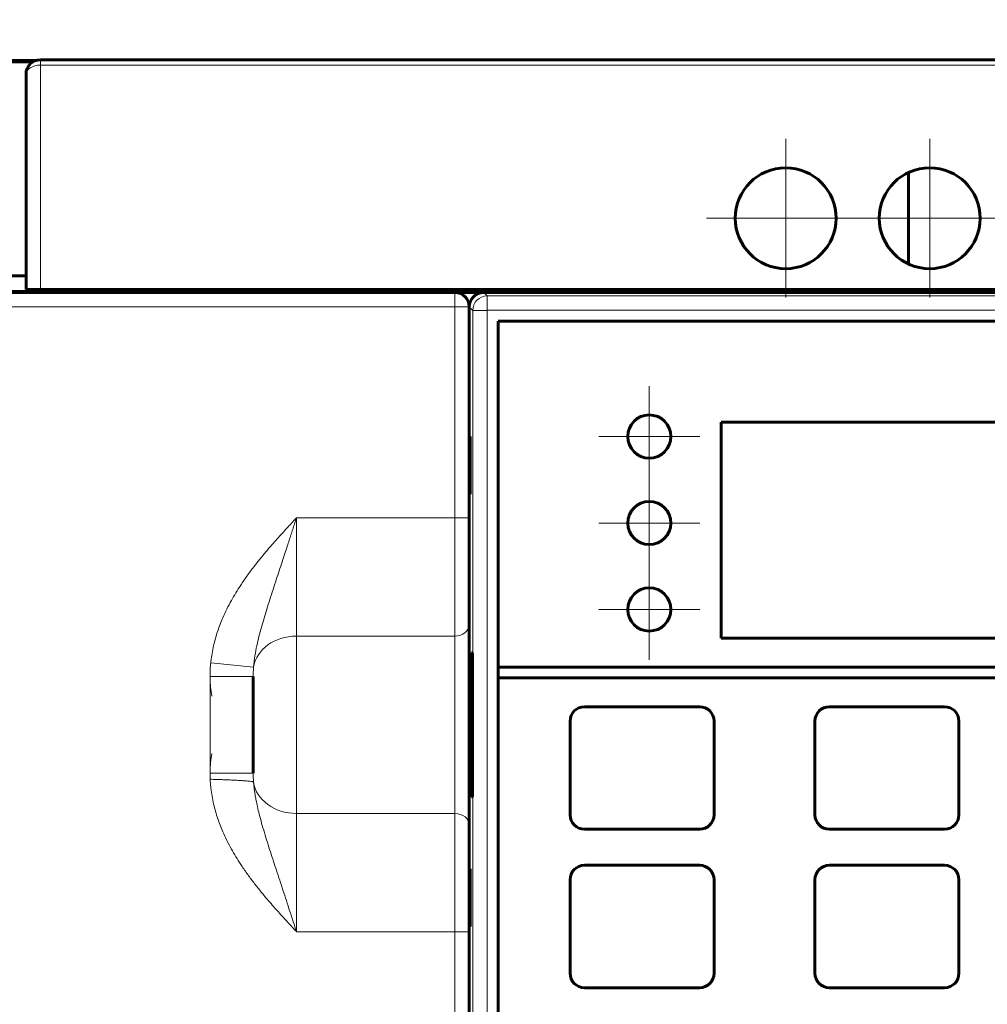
# Model space of a CAD drawing. Header units: millimetres. Extents: x 0 to 594, y 0 to 420.
# Tile 5 of 10: x 63 to 130, y 250 to 318. Entities that reach past the tile are written whole.
import ezdxf

# ---------------------------------------------------------------- set-up
doc = ezdxf.new("R2010")
doc.units = ezdxf.units.MM
for name, pattern in [('K5LT_AXLED', [12, 7.5, -1.5, 1.5, -1.5]), ('K5LT_BASIC', [0]), ('K5LT_THIN', [0])]:
    doc.linetypes.add(name, pattern=pattern)
doc.layers.add('Системный слой', color=7, linetype='Continuous')
doc.styles.add('KDIMTEXTSTYLE', font='GOST_AU.SHX', dxfattribs={"width": 0.96, "oblique": 15, "height": 5})
doc.dimstyles.new('KDIMSTYLE (1.00)', dxfattribs={"dimtxt": 5, "dimasz": 1, "dimexe": 2, "dimexo": 0, "dimgap": 1, "dimtad": 1, "dimtxsty": 'KDIMTEXTSTYLE', "dimsah": 1, "dimcen": 0, "dimdle": 1, "dimadec": 0, "dimazin": 0, "dimtfac": 0.667, "dimtmove": 0, "dimatfit": 3, "dimfxl": 1, "dimtvp": 1, "dimtolj": 1, "dimtzin": 0, "dimarcsym": 0})

# ---------------------------------------------------------------- blocks, each defined once
blk = doc.blocks.new('U5')
at = {"layer": 'Системный слой', "color": 150, "linetype": 'K5LT_BASIC', "lineweight": 60, "true_color": 0x0080ff}
blk.add_line((92.764, 299.197), (94.764, 299.197), dxfattribs=at)
blk = doc.blocks.new('U88')
at = {"layer": 'Системный слой', "color": 150, "linetype": 'K5LT_BASIC', "lineweight": 60, "true_color": 0x0080ff}
for p, q in [((116.296, 299.371), (115.235, 299.374)), ((115.235, 299.348), (116.296, 299.352)), ((116.735, 299.361), (116.296, 299.371)), ((116.296, 299.352), (116.735, 299.361))]:
    blk.add_line(p, q, dxfattribs=at)
blk = doc.blocks.new('U89')
at = {"layer": 'Системный слой', "color": 150, "linetype": 'K5LT_BASIC', "lineweight": 60, "true_color": 0x0080ff}
for p, q in [((98.175, 299.371), (97.735, 299.361)), ((97.735, 299.361), (98.175, 299.352)), ((99.235, 299.374), (98.175, 299.371)), ((98.175, 299.352), (99.235, 299.348))]:
    blk.add_line(p, q, dxfattribs=at)
blk = doc.blocks.new('U91')
at = {"layer": 'Системный слой', "color": 150, "linetype": 'K5LT_BASIC', "lineweight": 60, "true_color": 0x0080ff}
for p, q in [((116.296, 299.318), (115.235, 299.322)), ((115.235, 299.296), (116.296, 299.3)), ((116.735, 299.309), (116.296, 299.318)), ((116.296, 299.3), (116.735, 299.309))]:
    blk.add_line(p, q, dxfattribs=at)
blk = doc.blocks.new('U92')
at = {"layer": 'Системный слой', "color": 150, "linetype": 'K5LT_BASIC', "lineweight": 60, "true_color": 0x0080ff}
for p, q in [((65.175, 299.371), (64.735, 299.361)), ((64.735, 299.361), (65.175, 299.352)), ((66.235, 299.374), (65.175, 299.371)), ((65.175, 299.352), (66.235, 299.348))]:
    blk.add_line(p, q, dxfattribs=at)
blk = doc.blocks.new('U95')
at = {"layer": 'Системный слой', "color": 150, "linetype": 'K5LT_BASIC', "lineweight": 60, "true_color": 0x0080ff}
for p, q in [((109.175, 299.318), (108.735, 299.309)), ((108.735, 299.309), (109.175, 299.3)), ((110.235, 299.322), (109.175, 299.318)), ((109.175, 299.3), (110.235, 299.296))]:
    blk.add_line(p, q, dxfattribs=at)
blk = doc.blocks.new('U97')
at = {"layer": 'Системный слой', "color": 150, "linetype": 'K5LT_BASIC', "lineweight": 60, "true_color": 0x0080ff}
for p, q in [((105.296, 299.371), (104.235, 299.374)), ((104.235, 299.348), (105.296, 299.352)), ((105.735, 299.361), (105.296, 299.371)), ((105.296, 299.352), (105.735, 299.361))]:
    blk.add_line(p, q, dxfattribs=at)
blk = doc.blocks.new('U98')
at = {"layer": 'Системный слой', "color": 150, "linetype": 'K5LT_BASIC', "lineweight": 60, "true_color": 0x0080ff}
for p, q in [((120.175, 299.371), (119.735, 299.361)), ((119.735, 299.361), (120.175, 299.352)), ((121.235, 299.374), (120.175, 299.371)), ((120.175, 299.352), (121.235, 299.348))]:
    blk.add_line(p, q, dxfattribs=at)
blk = doc.blocks.new('U99')
at = {"layer": 'Системный слой', "color": 150, "linetype": 'K5LT_BASIC', "lineweight": 60, "true_color": 0x0080ff}
for p, q in [((87.175, 299.371), (86.735, 299.361)), ((86.735, 299.361), (87.175, 299.352)), ((88.235, 299.374), (87.175, 299.371)), ((87.175, 299.352), (88.235, 299.348))]:
    blk.add_line(p, q, dxfattribs=at)
blk = doc.blocks.new('U101')
at = {"layer": 'Системный слой', "color": 150, "linetype": 'K5LT_BASIC', "lineweight": 60, "true_color": 0x0080ff}
for p, q in [((109.175, 299.371), (108.735, 299.361)), ((108.735, 299.361), (109.175, 299.352)), ((110.235, 299.374), (109.175, 299.371)), ((109.175, 299.352), (110.235, 299.348))]:
    blk.add_line(p, q, dxfattribs=at)
blk = doc.blocks.new('U104')
at = {"layer": 'Системный слой', "color": 150, "linetype": 'K5LT_BASIC', "lineweight": 60, "true_color": 0x0080ff}
for p, q in [((120.175, 299.318), (119.735, 299.309)), ((119.735, 299.309), (120.175, 299.3)), ((121.235, 299.322), (120.175, 299.318)), ((120.175, 299.3), (121.235, 299.296))]:
    blk.add_line(p, q, dxfattribs=at)
blk = doc.blocks.new('U105')
at = {"layer": 'Системный слой', "color": 150, "linetype": 'K5LT_BASIC', "lineweight": 60, "true_color": 0x0080ff}
for p, q in [((94.296, 299.371), (93.235, 299.374)), ((93.235, 299.348), (94.296, 299.352)), ((94.735, 299.361), (94.296, 299.371)), ((94.296, 299.352), (94.735, 299.361))]:
    blk.add_line(p, q, dxfattribs=at)
blk = doc.blocks.new('U106')
at = {"layer": 'Системный слой', "color": 150, "linetype": 'K5LT_BASIC', "lineweight": 60, "true_color": 0x0080ff}
for p, q in [((72.296, 299.371), (71.235, 299.374)), ((71.235, 299.348), (72.296, 299.352)), ((72.735, 299.361), (72.296, 299.371)), ((72.296, 299.352), (72.735, 299.361))]:
    blk.add_line(p, q, dxfattribs=at)
blk = doc.blocks.new('U110')
at = {"layer": 'Системный слой', "color": 150, "linetype": 'K5LT_BASIC', "lineweight": 60, "true_color": 0x0080ff}
for p, q in [((127.296, 299.318), (126.235, 299.322)), ((126.235, 299.296), (127.296, 299.3)), ((127.735, 299.309), (127.296, 299.318)), ((127.296, 299.3), (127.735, 299.309))]:
    blk.add_line(p, q, dxfattribs=at)
blk = doc.blocks.new('U112')
at = {"layer": 'Системный слой', "color": 150, "linetype": 'K5LT_BASIC', "lineweight": 60, "true_color": 0x0080ff}
for p, q in [((98.175, 299.318), (97.735, 299.309)), ((97.735, 299.309), (98.175, 299.3)), ((99.235, 299.322), (98.175, 299.318)), ((98.175, 299.3), (99.235, 299.296))]:
    blk.add_line(p, q, dxfattribs=at)
blk = doc.blocks.new('U113')
at = {"layer": 'Системный слой', "color": 150, "linetype": 'K5LT_BASIC', "lineweight": 60, "true_color": 0x0080ff}
for p, q in [((94.296, 299.318), (93.235, 299.322)), ((93.235, 299.296), (94.296, 299.3)), ((94.735, 299.309), (94.296, 299.318)), ((94.296, 299.3), (94.735, 299.309))]:
    blk.add_line(p, q, dxfattribs=at)
blk = doc.blocks.new('U116')
at = {"layer": 'Системный слой', "color": 150, "linetype": 'K5LT_BASIC', "lineweight": 60, "true_color": 0x0080ff}
for p, q in [((87.175, 299.318), (86.735, 299.309)), ((86.735, 299.309), (87.175, 299.3)), ((88.235, 299.322), (87.175, 299.318)), ((87.175, 299.3), (88.235, 299.296))]:
    blk.add_line(p, q, dxfattribs=at)
blk = doc.blocks.new('U117')
at = {"layer": 'Системный слой', "color": 150, "linetype": 'K5LT_BASIC', "lineweight": 60, "true_color": 0x0080ff}
for p, q in [((127.296, 299.371), (126.235, 299.374)), ((126.235, 299.348), (127.296, 299.352)), ((127.735, 299.361), (127.296, 299.371)), ((127.296, 299.352), (127.735, 299.361))]:
    blk.add_line(p, q, dxfattribs=at)
blk = doc.blocks.new('U119')
at = {"layer": 'Системный слой', "color": 150, "linetype": 'K5LT_BASIC', "lineweight": 60, "true_color": 0x0080ff}
for p, q in [((105.296, 299.318), (104.235, 299.322)), ((104.235, 299.296), (105.296, 299.3)), ((105.735, 299.309), (105.296, 299.318)), ((105.296, 299.3), (105.735, 299.309))]:
    blk.add_line(p, q, dxfattribs=at)
blk = doc.blocks.new('U123')
at = {"layer": 'Системный слой', "color": 150, "linetype": 'K5LT_BASIC', "lineweight": 60, "true_color": 0x0080ff}
blk.add_line((51.514, 315.197), (63.455, 315.197), dxfattribs=at)
blk = doc.blocks.new('U131')
at = {"layer": 'Системный слой', "color": 30, "linetype": 'K5LT_AXLED', "lineweight": 18, "true_color": 0xff8000}
for q in [(106.264, 280.697), (102.764, 277.197), (109.764, 277.197), (106.264, 273.697)]:
    blk.add_line((106.264, 277.197), q, dxfattribs=at)
blk = doc.blocks.new('U132')
at = {"layer": 'Системный слой', "color": 30, "linetype": 'K5LT_AXLED', "lineweight": 18, "true_color": 0xff8000}
for q in [(106.264, 286.697), (102.764, 283.197), (109.764, 283.197), (106.264, 279.697)]:
    blk.add_line((106.264, 283.197), q, dxfattribs=at)
blk = doc.blocks.new('U133')
at = {"layer": 'Системный слой', "color": 30, "linetype": 'K5LT_AXLED', "lineweight": 18, "true_color": 0xff8000}
for q in [(106.264, 292.697), (102.764, 289.197), (109.764, 289.197), (106.264, 285.697)]:
    blk.add_line((106.264, 289.197), q, dxfattribs=at)
blk = doc.blocks.new('U135')
at = {"layer": 'Системный слой', "color": 30, "linetype": 'K5LT_AXLED', "lineweight": 18, "true_color": 0xff8000}
for q in [(115.735, 309.849), (110.235, 304.349), (121.235, 304.349), (115.735, 298.849)]:
    blk.add_line((115.735, 304.349), q, dxfattribs=at)
blk = doc.blocks.new('U137')
at = {"layer": 'Системный слой', "color": 30, "linetype": 'K5LT_AXLED', "lineweight": 18, "true_color": 0xff8000}
for q in [(125.735, 309.849), (120.235, 304.349), (131.235, 304.349), (125.735, 298.849)]:
    blk.add_line((125.735, 304.349), q, dxfattribs=at)
blk = doc.blocks.new('KDIMARROW_01')
at = {"layer": 'Системный слой'}
blk.add_hatch(color=0, dxfattribs=at).paths.add_polyline_path([(0, 0), (-5, 0.658), (-4.5, 0), (-5, -0.658)])
at = {"layer": 'Системный слой', "color": 0, "linetype": 'K5LT_THIN', "lineweight": 18}
for p, q in [((-4.5, 0), (-5, 0.658)), ((-5, 0.658), (0, 0)), ((0, 0), (-5, -0.658)), ((-5, -0.658), (-4.5, 0)), ((0, 0), (-1, 0))]:
    blk.add_line(p, q, dxfattribs=at)

msp = doc.modelspace()

# ---------------------------------------------------------------- linework, layer by layer
at = {"layer": 'Системный слой', "color": 150, "linetype": 'K5LT_BASIC', "lineweight": 60, "true_color": 0x0080ff}
for p, q in [((171.985, 315.349), (63.985, 315.349)), ((62.985, 299.411), (62.985, 314.349)), ((124.264, 301.174), (124.264, 307.525)), ((52.485, 300.349), (62.985, 300.349)), ((63.985, 299.4), (171.985, 299.4)), ((72.735, 299.322), (64.735, 299.322)), ((64.735, 299.322), (64.735, 299.296)), ((71.235, 299.374), (66.235, 299.374)), ((66.235, 299.348), (71.235, 299.348)), ((72.735, 299.296), (72.735, 299.322)), ((93.235, 299.374), (88.235, 299.374)), ((88.235, 299.348), (93.235, 299.348)), ((93.235, 299.322), (88.235, 299.322)), ((104.235, 299.374), (99.235, 299.374)), ((99.235, 299.348), (104.235, 299.348)), ((104.235, 299.322), (99.235, 299.322)), ((115.235, 299.374), (110.235, 299.374)), ((110.235, 299.348), (115.235, 299.348)), ((115.235, 299.322), (110.235, 299.322)), ((126.235, 299.374), (121.235, 299.374)), ((121.235, 299.348), (126.235, 299.348)), ((126.235, 299.322), (121.235, 299.322)), ((182.395, 299.258), (53.576, 299.258)), ((53.664, 299.197), (92.764, 299.197)), ((64.735, 299.296), (72.735, 299.296)), ((88.235, 299.296), (93.235, 299.296)), ((167.764, 299.197), (94.764, 299.197)), ((99.235, 299.296), (104.235, 299.296)), ((110.235, 299.296), (115.235, 299.296)), ((121.235, 299.296), (126.235, 299.296)), ((93.764, 283.558), (93.764, 298.197)), ((166.764, 297.197), (95.764, 297.197)), ((95.764, 297.197), (95.764, 240.907)), ((111.264, 290.197), (111.264, 275.197)), ((151.264, 290.197), (111.264, 290.197)), ((111.264, 290.197), (111.264, 275.197)), ((151.264, 290.197), (111.264, 290.197)), ((93.825, 289.197), (93.764, 289.197)), ((93.825, 289.197), (93.825, 285.197)), ((93.764, 288.197), (93.825, 288.197)), ((93.764, 286.197), (93.825, 286.197)), ((93.764, 285.197), (93.825, 285.197)), ((93.764, 276.172), (93.764, 283.558)), ((93.764, 262.221), (93.764, 276.172)), ((111.264, 275.197), (151.264, 275.197)), ((111.264, 275.197), (151.264, 275.197)), ((93.886, 274.197), (93.886, 264.197)), ((93.9, 274.197), (93.886, 274.197)), ((93.9, 264.197), (93.9, 274.197)), ((93.931, 274.197), (93.917, 274.197)), ((93.917, 274.197), (93.917, 264.197)), ((93.931, 264.197), (93.931, 274.197)), ((93.949, 274.197), (93.949, 264.197)), ((93.963, 274.197), (93.949, 274.197)), ((93.963, 264.197), (93.963, 274.197)), ((93.994, 274.197), (93.98, 274.197)), ((93.98, 274.197), (93.98, 264.197)), ((93.994, 264.197), (93.994, 274.197)), ((95.764, 273.197), (166.764, 273.197)), ((166.764, 273.197), (95.764, 273.197)), ((78.764, 272.551), (78.764, 265.843)), ((166.764, 272.447), (95.764, 272.447)), ((95.764, 272.447), (166.764, 272.447)), ((109.764, 270.447), (101.764, 270.447)), ((126.764, 270.447), (118.764, 270.447)), ((100.764, 269.447), (100.764, 262.947)), ((110.764, 262.947), (110.764, 269.447)), ((117.764, 269.447), (117.764, 262.947)), ((127.764, 262.947), (127.764, 269.447)), ((93.886, 264.197), (93.9, 264.197)), ((93.917, 264.197), (93.931, 264.197)), ((93.949, 264.197), (93.963, 264.197)), ((93.98, 264.197), (93.994, 264.197)), ((93.764, 254.836), (93.764, 262.221)), ((101.764, 261.947), (109.764, 261.947)), ((118.764, 261.947), (126.764, 261.947)), ((93.825, 259.197), (93.764, 259.197)), ((93.825, 259.197), (93.825, 255.197)), ((109.764, 259.447), (101.764, 259.447)), ((126.764, 259.447), (118.764, 259.447)), ((100.764, 258.447), (100.764, 251.947)), ((110.764, 251.947), (110.764, 258.447)), ((117.764, 258.447), (117.764, 251.947)), ((127.764, 251.947), (127.764, 258.447)), ((93.764, 258.197), (93.825, 258.197)), ((93.764, 256.197), (93.825, 256.197)), ((93.764, 255.197), (93.825, 255.197)), ((93.764, 239.197), (93.764, 254.836)), ((101.764, 250.947), (109.764, 250.947)), ((118.764, 250.947), (126.764, 250.947))]:
    msp.add_line(p, q, dxfattribs=at)
at = {"layer": 'Системный слой', "color": 7, "linetype": 'K5LT_THIN', "lineweight": 18}
for p, q in [((63.985, 314.974), (63.985, 315.349)), ((171.985, 314.974), (63.985, 314.974)), ((63.985, 299.4), (63.985, 314.974)), ((66.235, 299.348), (66.235, 299.374)), ((71.235, 299.348), (71.235, 299.374)), ((88.235, 299.348), (88.235, 299.374)), ((88.235, 299.296), (88.235, 299.322)), ((93.235, 299.348), (93.235, 299.374)), ((93.235, 299.296), (93.235, 299.322)), ((99.235, 299.348), (99.235, 299.374)), ((99.235, 299.296), (99.235, 299.322)), ((104.235, 299.348), (104.235, 299.374)), ((104.235, 299.296), (104.235, 299.322)), ((110.235, 299.348), (110.235, 299.374)), ((110.235, 299.296), (110.235, 299.322)), ((115.235, 299.348), (115.235, 299.374)), ((115.235, 299.296), (115.235, 299.322)), ((121.235, 299.348), (121.235, 299.374)), ((121.235, 299.296), (121.235, 299.322)), ((126.235, 299.348), (126.235, 299.374)), ((126.235, 299.296), (126.235, 299.322)), ((92.764, 299.197), (92.764, 298.197)), ((94.764, 299.197), (95.003, 298.957)), ((95.003, 298.957), (95.003, 297.958)), ((167.524, 298.957), (95.003, 298.957)), ((53.664, 298.197), (92.764, 298.197)), ((93.764, 298.197), (92.764, 298.197)), ((92.764, 283.558), (92.764, 298.197)), ((93.764, 298.197), (94.003, 297.957)), ((94.003, 297.957), (94.003, 240.255)), ((94.003, 297.957), (95.003, 297.957)), ((95.003, 297.958), (95.003, 297.957)), ((167.524, 297.958), (95.003, 297.958)), ((95.003, 297.957), (95.003, 240.255)), ((81.764, 283.558), (92.764, 283.558)), ((81.764, 275.352), (81.764, 283.558)), ((92.764, 275.352), (92.764, 283.558)), ((92.764, 283.558), (93.764, 283.558)), ((81.764, 275.352), (92.764, 275.352)), ((81.764, 263.042), (81.764, 275.352)), ((92.764, 263.042), (92.764, 275.352)), ((75.811, 273.505), (78.787, 273.198)), ((75.764, 272.551), (75.764, 265.843)), ((75.764, 272.551), (78.764, 272.551)), ((75.764, 265.843), (75.772, 265.424)), ((75.764, 265.843), (78.764, 265.843)), ((78.782, 265.23), (78.785, 265.213)), ((81.764, 263.042), (92.764, 263.042)), ((81.764, 254.836), (81.764, 263.042)), ((92.764, 254.836), (92.764, 263.042)), ((81.764, 254.836), (92.764, 254.836)), ((92.764, 238.347), (92.764, 254.836)), ((92.764, 254.836), (93.764, 254.836))]:
    msp.add_line(p, q, dxfattribs=at)
at = {"layer": 'Системный слой', "color": 150, "linetype": 'K5LT_BASIC', "lineweight": 60, "true_color": 0x0080ff}
for centre, radius in [((115.735, 304.349), 3.5), ((125.735, 304.349), 3.5), ((106.264, 289.197), 1.5), ((106.264, 289.197), 1.5), ((106.264, 283.197), 1.5), ((106.264, 283.197), 1.5), ((106.264, 277.197), 1.5), ((106.264, 277.197), 1.5)]:
    msp.add_circle(centre, radius, dxfattribs=at)
for centre, start, end in [((63.985, 314.349), 90, 180), ((92.764, 298.197), 0, 90), ((94.764, 298.197), 90, 180), ((101.764, 269.447), 90, 180), ((109.764, 269.447), 0, 90), ((118.764, 269.447), 90, 180), ((126.764, 269.447), 0, 90), ((101.764, 262.947), 180, 270), ((109.764, 262.947), 270, 0), ((118.764, 262.947), 180, 270), ((126.764, 262.947), 270, 0), ((101.764, 258.447), 90, 180), ((109.764, 258.447), 0, 90), ((118.764, 258.447), 90, 180), ((126.764, 258.447), 0, 90), ((101.764, 251.947), 180, 270), ((109.764, 251.947), 270, 0), ((118.764, 251.947), 180, 270), ((126.764, 251.947), 270, 0)]:
    msp.add_arc(centre, 1, start, end, dxfattribs=at)
at = {"layer": 'Системный слой', "color": 7, "linetype": 'K5LT_THIN', "lineweight": 18}
msp.add_arc((95.003, 297.957), 1, 90, 180, dxfattribs=at)
for centre, major_axis, ratio, start_param, end_param in [((63.985, 314.349), (-1, 0), 0.624695, 4.712389, 6.283185), ((92.764, 276.172), (1, 0), 0.820652, 4.712389, 6.283185), ((81.764, 272.89), (-3, 0), 0.820652, 4.712389, 6.157857), ((81.764, 265.504), (3, 0), 0.820652, 3.259972, 4.712389), ((92.764, 262.221), (-1, 0), 0.820652, 3.141593, 4.712389)]:
    msp.add_ellipse(centre, major_axis=major_axis, ratio=ratio, start_param=start_param, end_param=end_param, dxfattribs=at)
at = {"layer": 'Системный слой', "color": 150, "linetype": 'K5LT_BASIC', "lineweight": 60, "true_color": 0x0080ff}
msp.add_ellipse((63.985, 299.411), major_axis=(-1, 0), ratio=0.011254, start_param=0, end_param=1.570796, dxfattribs=at)
at = {"layer": 'Системный слой', "color": 7, "linetype": 'K5LT_THIN', "lineweight": 18}
for points, knots in [([(75.888, 271.188), (75.887, 271.195), (75.885, 271.202), (75.813, 271.612), (75.776, 272.017), (75.761, 272.612), (75.764, 272.81), (75.781, 273.173), (75.798, 273.339), (75.813, 273.536), (75.817, 273.567), (75.842, 273.784), (75.869, 273.969), (75.933, 274.339), (75.972, 274.524), (76.054, 274.877), (76.098, 275.045), (76.195, 275.382), (76.248, 275.55), (76.356, 275.869), (76.412, 276.021), (76.529, 276.325), (76.591, 276.476), (76.744, 276.829), (76.837, 277.028), (77.034, 277.428), (77.139, 277.627), (77.347, 278.003), (77.451, 278.179), (77.665, 278.534), (77.777, 278.711), (77.962, 278.991), (78.033, 279.097), (78.178, 279.308), (78.252, 279.413), (78.402, 279.625), (78.479, 279.73), (78.636, 279.941), (78.716, 280.046), (78.949, 280.35), (79.104, 280.545), (79.422, 280.935), (79.585, 281.13), (79.859, 281.452), (79.97, 281.579), (80.194, 281.835), (80.307, 281.963), (80.651, 282.348), (80.883, 282.603), (81.315, 283.074), (81.515, 283.289), (81.731, 283.523), (81.747, 283.54), (81.764, 283.558)], [0, 0, 0, 0, 0.016211, 0.016211, 0.966033, 0.966033, 1.440484, 1.440484, 1.847672, 1.847672, 1.923453, 1.923453, 2.386336, 2.386336, 2.860658, 2.860658, 3.303976, 3.303976, 3.759616, 3.759616, 4.182369, 4.182369, 4.617158, 4.617158, 5.208544, 5.208544, 5.824057, 5.824057, 6.392603, 6.392603, 6.982323, 6.982323, 7.344186, 7.344186, 7.713844, 7.713844, 8.091214, 8.091214, 8.476276, 8.476276, 9.208784, 9.208784, 9.964882, 9.964882, 10.471072, 10.471072, 10.985008, 10.985008, 12.030901, 12.030901, 12.925818, 12.925818, 13, 13, 13, 13]), ([(78.787, 273.198), (78.808, 273.46), (78.868, 273.956), (79.003, 274.668), (79.158, 275.327), (79.326, 275.956), (79.508, 276.584), (79.704, 277.224), (79.914, 277.885), (80.135, 278.568), (80.353, 279.232), (80.565, 279.879), (80.765, 280.489), (80.953, 281.064), (81.115, 281.559), (81.255, 281.99), (81.38, 282.375), (81.504, 282.757), (81.616, 283.1), (81.703, 283.37), (81.748, 283.509), (81.764, 283.558)], [0, 0, 0, 0, 1.886906, 3.571016, 5.025668, 6.485646, 7.888268, 9.260197, 10.724209, 12.178581, 13.589477, 14.843834, 16.1139, 17.243879, 18.233772, 19.006375, 19.746404, 20.453859, 21.20307, 21.718451, 22, 22, 22, 22]), ([(75.811, 273.505), (75.803, 273.418), (75.794, 273.331), (75.782, 273.156), (75.777, 273.069), (75.77, 272.91), (75.768, 272.838), (75.765, 272.694), (75.764, 272.623), (75.764, 272.551)], [0, 0, 0, 0, 0.536289, 0.536289, 1.080137, 1.080137, 1.536628, 1.536628, 2, 2, 2, 2]), ([(75.888, 267.206), (75.887, 267.199), (75.885, 267.192), (75.813, 266.782), (75.776, 266.377), (75.761, 265.782), (75.764, 265.584), (75.781, 265.22), (75.798, 265.055), (75.813, 264.858), (75.817, 264.827), (75.842, 264.61), (75.869, 264.425), (75.933, 264.055), (75.972, 263.87), (76.054, 263.517), (76.098, 263.349), (76.195, 263.012), (76.248, 262.844), (76.356, 262.524), (76.412, 262.373), (76.529, 262.069), (76.591, 261.917), (76.744, 261.565), (76.837, 261.365), (77.034, 260.966), (77.139, 260.767), (77.347, 260.391), (77.451, 260.214), (77.665, 259.86), (77.777, 259.683), (77.962, 259.402), (78.033, 259.297), (78.178, 259.086), (78.252, 258.98), (78.402, 258.769), (78.479, 258.664), (78.636, 258.453), (78.716, 258.347), (78.949, 258.044), (79.104, 257.849), (79.422, 257.458), (79.585, 257.264), (79.859, 256.942), (79.97, 256.814), (80.194, 256.559), (80.307, 256.431), (80.651, 256.046), (80.883, 255.791), (81.315, 255.32), (81.515, 255.105), (81.731, 254.871), (81.747, 254.853), (81.764, 254.836)], [0, 0, 0, 0, 0.016211, 0.016211, 0.966033, 0.966033, 1.440484, 1.440484, 1.847672, 1.847672, 1.923453, 1.923453, 2.386336, 2.386336, 2.860658, 2.860658, 3.303976, 3.303976, 3.759616, 3.759616, 4.182369, 4.182369, 4.617158, 4.617158, 5.208544, 5.208544, 5.824057, 5.824057, 6.392603, 6.392603, 6.982323, 6.982323, 7.344186, 7.344186, 7.713844, 7.713844, 8.091214, 8.091214, 8.476276, 8.476276, 9.208784, 9.208784, 9.964882, 9.964882, 10.471072, 10.471072, 10.985008, 10.985008, 12.030901, 12.030901, 12.925818, 12.925818, 13, 13, 13, 13]), ([(75.772, 265.424), (75.844, 265.412), (75.985, 265.408), (76.198, 265.401), (76.43, 265.393), (76.702, 265.383), (77.009, 265.371), (77.329, 265.356), (77.641, 265.34), (77.926, 265.323), (78.18, 265.305), (78.388, 265.288), (78.556, 265.271), (78.676, 265.256), (78.751, 265.242), (78.776, 265.235), (78.782, 265.23)], [0, 0, 0, 0, 0.821084, 1.594229, 2.43244, 3.499454, 4.778123, 6.164773, 7.58531, 9.05294, 10.482818, 11.930444, 13.25132, 14.665655, 15.879813, 17, 17, 17, 17]), ([(78.785, 265.213), (78.786, 265.195), (78.793, 265.132), (78.803, 265.015), (78.817, 264.877), (78.834, 264.734), (78.853, 264.593), (78.877, 264.433), (78.913, 264.214), (78.97, 263.903), (79.059, 263.483), (79.184, 262.965), (79.347, 262.363), (79.536, 261.715), (79.742, 261.049), (79.954, 260.384), (80.165, 259.735), (80.38, 259.079), (80.6, 258.409), (80.83, 257.708), (81.066, 256.986), (81.302, 256.259), (81.536, 255.539), (81.689, 255.068), (81.764, 254.836)], [0, 0, 0, 0, 0.234243, 0.553752, 0.940883, 1.358689, 1.71713, 2.083732, 2.647573, 3.481136, 4.576348, 5.985414, 7.559128, 9.249789, 10.927633, 12.537987, 14.111768, 15.568081, 17.142608, 18.719377, 20.30364, 21.941818, 23.495022, 25, 25, 25, 25])]:
    msp.add_open_spline(points, degree=3, knots=knots, dxfattribs=at)
for points in [[(78.787, 273.198), (78.782, 273.128), (78.773, 272.987), (78.765, 272.772), (78.764, 272.625), (78.764, 272.551)], [(78.764, 265.843), (78.764, 265.638), (78.77, 265.433), (78.782, 265.23)]]:
    msp.add_open_spline(points, degree=3, dxfattribs=at)

# ---------------------------------------------------------------- block references
at = {"layer": 'Системный слой'}
for name in ['U123', 'U135', 'U137', 'U92', 'U106', 'U99', 'U116', 'U105', 'U113', 'U89', 'U112', 'U97', 'U119', 'U101', 'U95', 'U88', 'U91', 'U98', 'U104', 'U117', 'U110', 'U5', 'U133', 'U132', 'U131']:
    msp.add_blockref(name, (0, 0), dxfattribs=at)

# ---------------------------------------------------------------- dimensions: what is measured, and where the dimension line sits
at = {"layer": 'Системный слой', "color": 7}
msp.add_linear_dim(base=(186.322, 339.98), p1=(48.173, 203.86), p2=(186.322, 286.814), location=(117.247, 339.98), text='\\H7.0;\\W0.965;\\Q15;\\H7.0;\\W0.965;\\Q15;\\Q15;Ш', dimstyle='KDIMSTYLE (1.00)', override={"dimexo": 0, "dimblk1": 'KDIMARROW_01', "dimblk2": 'KDIMARROW_01', "dimse1": 0, "dimse2": 0, "dimclrt": 7, "dimtolj": 1}, dxfattribs=at).render()
msp.add_linear_dim(base=(35.81, 315.349), p1=(59.014, 148.197), p2=(63.985, 315.349), angle=90, location=(35.81, 231.773), text='\\H7.0;\\W0.965;\\Q15;\\H7.0;\\W0.965;\\Q15;\\Q15;В', dimstyle='KDIMSTYLE (1.00)', override={"dimexo": 0, "dimblk1": 'KDIMARROW_01', "dimblk2": 'KDIMARROW_01', "dimse1": 0, "dimse2": 0, "dimclrt": 7, "dimtolj": 1}, dxfattribs=at).render()

doc.saveas('drawing.dxf')
